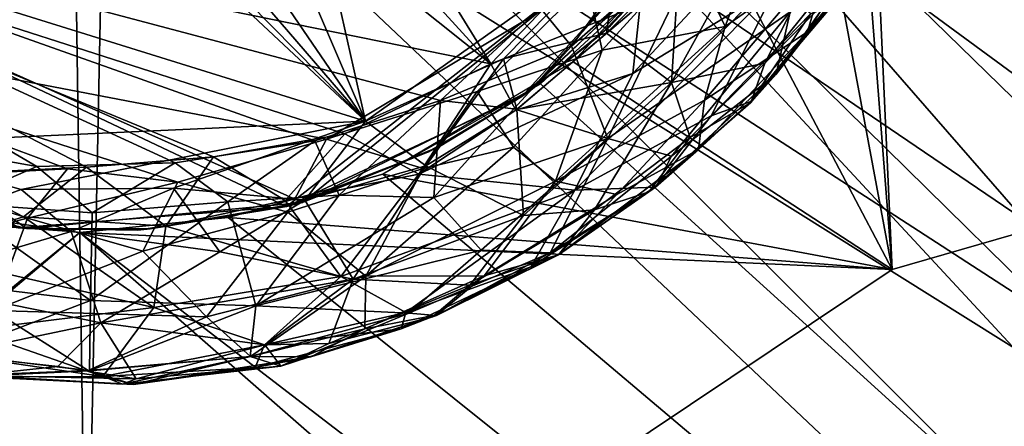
# Model space of a CAD drawing. Header units: inches. Extents: x -7.3 to 7.3, y -7.3 to 7.3.
# Tile 6 of 13: x -0.089 to 1.179, y -1.237 to -0.713. Entities that reach past the tile are written whole.
import ezdxf

# ---------------------------------------------------------------- set-up
doc = ezdxf.new("R2010")
doc.units = ezdxf.units.IN
doc.layers.get('0').update_dxf_attribs({"true_color": 0xc2ced6})

msp = doc.modelspace()

# ---------------------------------------------------------------- linework, layer by layer
for points in [[(4.0907, -3.638), (0.3764, -0.021), (1.5299, 5.2582), (4.0907, -3.638)], [(-5.1056, -5.1411), (7.2075, 0.7445), (1.0348, -1.0349), (-5.1056, -5.1411)], [(1.0348, -1.0349), (7.2075, 0.7445), (0.9871, 0.0122), (1.0348, -1.0349)], [(0.3447, -0.1619), (4.4589, -3.1799), (0.3764, 0.021), (0.3447, -0.1619)], [(0.9678, -0.1791), (1.0348, -1.0349), (0.9871, 0.0122), (0.9678, -0.1791)], [(3.797, -3.9419), (0.3237, -0.2011), (0.3764, -0.021), (3.797, -3.9419)], [(0.3764, -0.021), (4.0907, -3.638), (3.797, -3.9419), (0.3764, -0.021)], [(4.4589, -3.1799), (0.3447, -0.1619), (0.2231, -0.3041), (4.4589, -3.1799)], [(0.9678, -0.1791), (0.9122, -0.3786), (1.0348, -1.0349), (0.9678, -0.1791)], [(0.1767, -0.3347), (0.3237, -0.2011), (3.797, -3.9419), (0.1767, -0.3347)], [(0.3561, -0.8438), (-0.2236, -0.3024), (-0.7627, -0.4956), (0.3561, -0.8438)], [(0.3561, -0.8438), (-0.1279, -0.3532), (-0.2236, -0.3024), (0.3561, -0.8438)], [(0.2231, -0.3041), (0.1048, -0.3607), (4.4589, -3.1799), (0.2231, -0.3041)], [(0.2266, -0.2987), (0.5176, -0.7702), (0.1349, -0.3513), (0.2266, -0.2987)], [(0.2324, -0.294), (0.1435, -0.3479), (0.3561, -0.8438), (0.2324, -0.294)], [(0.2266, -0.2987), (0.7397, -0.5383), (0.5176, -0.7702), (0.2266, -0.2987)], [(0.2324, -0.294), (0.3561, -0.8438), (0.683, -0.6122), (0.2324, -0.294)], [(0.021, -0.3764), (0.1767, -0.3347), (3.797, -3.9419), (0.021, -0.3764)], [(-0.1279, -0.3532), (0.3561, -0.8438), (-0.0514, -0.3708), (-0.1279, -0.3532)], [(0.5176, -0.7702), (0.0021, -0.3588), (0.1349, -0.3513), (0.5176, -0.7702)], [(0.0347, -0.3739), (0.3561, -0.8438), (0.1435, -0.3479), (0.0347, -0.3739)], [(0.5176, -0.7702), (-0.7561, -0.5113), (0.0021, -0.3588), (0.5176, -0.7702)], [(4.4589, -3.1799), (0.1048, -0.3607), (-0.021, -0.3764), (4.4589, -3.1799)], [(0.021, -0.3764), (-0.0825, -5.4722), (-4.2497, -3.4546), (0.021, -0.3764)], [(-3.7011, -4.0355), (0.0534, -5.4739), (-0.021, -0.3764), (-3.7011, -4.0355)], [(3.797, -3.9419), (-0.0825, -5.4722), (0.021, -0.3764), (3.797, -3.9419)], [(0.0347, -0.3739), (-0.0514, -0.3708), (0.3561, -0.8438), (0.0347, -0.3739)], [(-0.021, -0.3764), (0.0534, -5.4739), (4.4589, -3.1799), (-0.021, -0.3764)], [(0.9122, -0.3786), (5.2331, -5.0116), (0.7676, -0.6235), (0.9122, -0.3786)], [(1.0348, -1.0349), (0.9122, -0.3786), (0.7958, -0.5814), (1.0348, -1.0349)], [(0.2542, -0.9536), (-0.8988, -0.4083), (0.8592, -0.4808), (0.2542, -0.9536)], [(-0.8988, -0.4083), (0.2542, -0.9536), (-0.0915, -0.9809), (-0.8988, -0.4083)], [(-0.3678, -0.914), (-0.0804, -0.9818), (-0.8887, -0.429), (-0.3678, -0.914)], [(-0.8887, -0.429), (-0.0804, -0.9818), (0.2747, -0.9483), (-0.8887, -0.429)], [(0.2747, -0.9483), (0.8627, -0.4745), (-0.8887, -0.429), (0.2747, -0.9483)], [(0.5577, -0.812), (0.2542, -0.9536), (0.8592, -0.4808), (0.5577, -0.812)], [(0.2747, -0.9483), (0.5675, -0.805), (0.8627, -0.4745), (0.2747, -0.9483)], [(0.5577, -0.812), (0.8592, -0.4808), (0.7745, -0.6103), (0.5577, -0.812)], [(0.5675, -0.805), (0.788, -0.5933), (0.8627, -0.4745), (0.5675, -0.805)], [(-0.7635, -0.4948), (0.5814, -0.6985), (0.4529, -0.8173), (-0.7635, -0.4948)], [(0.111, -0.8975), (-0.7635, -0.4948), (0.2908, -0.8692), (0.111, -0.8975)], [(-0.0676, -0.9021), (-0.7635, -0.4948), (0.111, -0.8975), (-0.0676, -0.9021)], [(0.2908, -0.8692), (-0.7635, -0.4948), (0.4529, -0.8173), (0.2908, -0.8692)], [(-0.248, -0.8701), (-0.7635, -0.4948), (-0.0676, -0.9021), (-0.248, -0.8701)], [(0.3561, -0.8438), (-0.7627, -0.4956), (-0.2942, -0.8734), (0.3561, -0.8438)], [(0.3294, -0.8603), (-0.7561, -0.5113), (0.5176, -0.7702), (0.3294, -0.8603)], [(0.1604, -0.8897), (-0.7561, -0.5113), (0.3294, -0.8603), (0.1604, -0.8897)], [(-0.7561, -0.5113), (0.1604, -0.8897), (-0.0034, -0.9028), (-0.7561, -0.5113)], [(-0.1897, -0.9119), (-0.7561, -0.5113), (-0.0034, -0.9028), (-0.1897, -0.9119)], [(0.7397, -0.5383), (0.7098, -0.6939), (0.5176, -0.7702), (0.7397, -0.5383)], [(0.7746, -0.6278), (0.8193, -0.722), (0.8795, -0.5596), (0.7746, -0.6278)], [(0.8795, -0.5596), (0.8193, -0.722), (0.9555, -0.626), (0.8795, -0.5596)], [(1.0275, -0.5676), (0.9255, -0.7286), (0.9566, -0.696), (1.0275, -0.5676)], [(1.0275, -0.5676), (0.9555, -0.626), (0.9255, -0.7286), (1.0275, -0.5676)], [(0.7958, -0.5814), (0.6235, -0.7676), (1.0348, -1.0349), (0.7958, -0.5814)], [(0.97, -0.5728), (0.7505, -0.7939), (0.8705, -0.7693), (0.97, -0.5728)], [(0.8668, -0.5834), (0.7505, -0.7939), (0.97, -0.5728), (0.8668, -0.5834)], [(0.7601, -0.6364), (0.7505, -0.7939), (0.8668, -0.5834), (0.7601, -0.6364)], [(0.97, -0.5728), (0.8705, -0.7693), (0.9803, -0.6326), (0.97, -0.5728)], [(0.6719, -0.7212), (0.788, -0.5933), (0.5675, -0.805), (0.6719, -0.7212)], [(0.6213, -0.7471), (0.8016, -0.5895), (0.6683, -0.8661), (0.6213, -0.7471)], [(0.7008, -0.6375), (0.8016, -0.5895), (0.6213, -0.7471), (0.7008, -0.6375)], [(0.9034, -0.7029), (0.6683, -0.8661), (0.8016, -0.5895), (0.9034, -0.7029)], [(0.7745, -0.6103), (0.788, -0.5933), (0.6719, -0.7212), (0.7745, -0.6103)], [(0.885, -0.7832), (1.0169, -0.5961), (0.9926, -0.645), (0.885, -0.7832)], [(1.0169, -0.5961), (0.885, -0.7832), (0.9034, -0.7029), (1.0169, -0.5961)], [(0.3561, -0.8438), (0.5337, -0.7635), (0.683, -0.6122), (0.3561, -0.8438)], [(0.683, -0.6122), (0.5337, -0.7635), (0.6667, -0.7307), (0.683, -0.6122)], [(0.7745, -0.6103), (0.6603, -0.7315), (0.5577, -0.812), (0.7745, -0.6103)], [(0.6719, -0.7212), (0.6603, -0.7315), (0.7745, -0.6103), (0.6719, -0.7212)], [(0.683, -0.6122), (0.6667, -0.7307), (0.7601, -0.6364), (0.683, -0.6122)], [(0.7676, -0.6235), (5.2331, -5.0116), (0.5814, -0.7958), (0.7676, -0.6235)], [(0.6417, -0.6658), (0.6612, -0.7522), (0.7746, -0.6278), (0.6417, -0.6658)], [(0.7746, -0.6278), (0.6612, -0.7522), (0.8193, -0.722), (0.7746, -0.6278)], [(0.9555, -0.626), (0.793, -0.8166), (0.9255, -0.7286), (0.9555, -0.626)], [(0.8193, -0.722), (0.793, -0.8166), (0.9555, -0.626), (0.8193, -0.722)], [(0.9803, -0.6326), (0.8705, -0.7693), (0.9926, -0.645), (0.9803, -0.6326)], [(0.5814, -0.6985), (0.7008, -0.6375), (0.6213, -0.7471), (0.5814, -0.6985)], [(0.6667, -0.7307), (0.7505, -0.7939), (0.7601, -0.6364), (0.6667, -0.7307)], [(0.8347, -0.6386), (0.8866, -0.6687), (0.7005, -0.7826), (0.8347, -0.6386)], [(0.7098, -0.6939), (0.8347, -0.6386), (0.7005, -0.7826), (0.7098, -0.6939)], [(0.9926, -0.645), (0.8524, -0.8199), (0.885, -0.7832), (0.9926, -0.645)], [(0.8705, -0.7693), (0.8524, -0.8199), (0.9926, -0.645), (0.8705, -0.7693)], [(0.6417, -0.6658), (-0.5929, -0.695), (0.3058, -0.8669), (0.6417, -0.6658)], [(0.6417, -0.6658), (0.3058, -0.8669), (0.4999, -0.8055), (0.6417, -0.6658)], [(0.6417, -0.6658), (0.4999, -0.8055), (0.6612, -0.7522), (0.6417, -0.6658)], [(0.8866, -0.6687), (0.8015, -0.837), (0.6257, -0.9328), (0.8866, -0.6687)], [(0.8866, -0.6687), (0.6257, -0.9328), (0.7005, -0.7826), (0.8866, -0.6687)], [(0.9298, -0.7052), (0.8015, -0.837), (0.8866, -0.6687), (0.9298, -0.7052)], [(-0.2397, -0.9161), (-0.0278, -0.9053), (-0.5929, -0.695), (-0.2397, -0.9161)], [(0.1141, -0.9224), (-0.5929, -0.695), (-0.0278, -0.9053), (0.1141, -0.9224)], [(-0.5929, -0.695), (0.1141, -0.9224), (0.3058, -0.8669), (-0.5929, -0.695)], [(0.5176, -0.7702), (0.7098, -0.6939), (0.5497, -0.8298), (0.5176, -0.7702)], [(0.7098, -0.6939), (0.7005, -0.7826), (0.5497, -0.8298), (0.7098, -0.6939)], [(0.9255, -0.7286), (0.8526, -0.8183), (0.9566, -0.696), (0.9255, -0.7286)], [(0.9566, -0.696), (0.8526, -0.8183), (0.9298, -0.7052), (0.9566, -0.696)], [(0.5814, -0.6985), (0.6213, -0.7471), (0.4529, -0.8173), (0.5814, -0.6985)], [(0.6683, -0.8661), (0.9034, -0.7029), (0.7502, -0.8889), (0.6683, -0.8661)], [(0.9034, -0.7029), (0.885, -0.7832), (0.7502, -0.8889), (0.9034, -0.7029)], [(0.9298, -0.7052), (0.8526, -0.8183), (0.8015, -0.837), (0.9298, -0.7052)], [(0.6603, -0.7315), (0.6719, -0.7212), (0.5675, -0.805), (0.6603, -0.7315)], [(0.8193, -0.722), (0.6009, -0.921), (0.793, -0.8166), (0.8193, -0.722)], [(0.6612, -0.7522), (0.6009, -0.921), (0.8193, -0.722), (0.6612, -0.7522)], [(0.5337, -0.7635), (0.551, -0.8289), (0.6667, -0.7307), (0.5337, -0.7635)], [(0.6667, -0.7307), (0.551, -0.8289), (0.7505, -0.7939), (0.6667, -0.7307)], [(0.5675, -0.805), (0.5577, -0.812), (0.6603, -0.7315), (0.5675, -0.805)], [(0.785, -0.8804), (0.8526, -0.8183), (0.9255, -0.7286), (0.785, -0.8804)], [(0.793, -0.8166), (0.785, -0.8804), (0.9255, -0.7286), (0.793, -0.8166)], [(0.6213, -0.7471), (0.5471, -0.8279), (0.4529, -0.8173), (0.6213, -0.7471)], [(0.6213, -0.7471), (0.6683, -0.8661), (0.5471, -0.8279), (0.6213, -0.7471)], [(0.4999, -0.8055), (0.5467, -0.8774), (0.6612, -0.7522), (0.4999, -0.8055)], [(0.6612, -0.7522), (0.5467, -0.8774), (0.6009, -0.921), (0.6612, -0.7522)], [(0.5176, -0.7702), (0.4247, -0.9119), (0.3294, -0.8603), (0.5176, -0.7702)], [(0.5337, -0.7635), (0.3561, -0.8438), (0.4339, -0.9014), (0.5337, -0.7635)], [(0.6235, -0.7676), (0.3786, -0.9122), (1.0348, -1.0349), (0.6235, -0.7676)], [(0.5497, -0.8298), (0.4247, -0.9119), (0.5176, -0.7702), (0.5497, -0.8298)], [(0.5337, -0.7635), (0.4339, -0.9014), (0.551, -0.8289), (0.5337, -0.7635)], [(0.7505, -0.7939), (0.7745, -0.8648), (0.8705, -0.7693), (0.7505, -0.7939)], [(0.8705, -0.7693), (0.7745, -0.8648), (0.8524, -0.8199), (0.8705, -0.7693)], [(0.6257, -0.9328), (0.4247, -0.9119), (0.7005, -0.7826), (0.6257, -0.9328)], [(0.5497, -0.8298), (0.7005, -0.7826), (0.4247, -0.9119), (0.5497, -0.8298)], [(0.7502, -0.8889), (0.885, -0.7832), (0.7308, -0.9281), (0.7502, -0.8889)], [(0.7308, -0.9281), (0.885, -0.7832), (0.8524, -0.8199), (0.7308, -0.9281)], [(0.3786, -0.9122), (0.5814, -0.7958), (5.2331, -5.0116), (0.3786, -0.9122)], [(0.7505, -0.7939), (0.551, -0.8289), (0.5598, -0.9652), (0.7505, -0.7939)], [(0.7505, -0.7939), (0.5598, -0.9652), (0.651, -0.958), (0.7505, -0.7939)], [(0.7505, -0.7939), (0.651, -0.958), (0.7745, -0.8648), (0.7505, -0.7939)], [(0.5675, -0.805), (0.2747, -0.9483), (0.4513, -0.8764), (0.5675, -0.805)], [(0.4999, -0.8055), (0.3058, -0.8669), (0.4302, -0.9048), (0.4999, -0.8055)], [(0.4999, -0.8055), (0.4302, -0.9048), (0.5467, -0.8774), (0.4999, -0.8055)], [(0.5577, -0.812), (0.5675, -0.805), (0.4513, -0.8764), (0.5577, -0.812)], [(0.2542, -0.9536), (0.5577, -0.812), (0.4374, -0.8832), (0.2542, -0.9536)], [(0.2908, -0.8692), (0.4529, -0.8173), (0.322, -0.9392), (0.2908, -0.8692)], [(0.4529, -0.8173), (0.444, -0.9421), (0.322, -0.9392), (0.4529, -0.8173)], [(0.4513, -0.8764), (0.4374, -0.8832), (0.5577, -0.812), (0.4513, -0.8764)], [(0.5471, -0.8279), (0.444, -0.9421), (0.4529, -0.8173), (0.5471, -0.8279)], [(0.793, -0.8166), (0.6009, -0.921), (0.6797, -0.9382), (0.793, -0.8166)], [(0.793, -0.8166), (0.6797, -0.9382), (0.785, -0.8804), (0.793, -0.8166)], [(0.7308, -0.9281), (0.8524, -0.8199), (0.721, -0.9348), (0.7308, -0.9281)], [(0.7745, -0.8648), (0.721, -0.9348), (0.8524, -0.8199), (0.7745, -0.8648)], [(0.8015, -0.837), (0.8526, -0.8183), (0.7297, -0.9288), (0.8015, -0.837)], [(0.7297, -0.9288), (0.8526, -0.8183), (0.785, -0.8804), (0.7297, -0.9288)], [(0.551, -0.8289), (0.4339, -0.9014), (0.5598, -0.9652), (0.551, -0.8289)], [(0.5471, -0.8279), (0.6683, -0.8661), (0.444, -0.9421), (0.5471, -0.8279)], [(0.8015, -0.837), (0.7297, -0.9288), (0.6257, -0.9328), (0.8015, -0.837)], [(0.3561, -0.8438), (-0.2942, -0.8734), (-0.0875, -0.9318), (0.3561, -0.8438)], [(0.1086, -0.93), (0.3561, -0.8438), (-0.0875, -0.9318), (0.1086, -0.93)], [(0.3561, -0.8438), (0.1086, -0.93), (0.2778, -0.9456), (0.3561, -0.8438)], [(0.3561, -0.8438), (0.2778, -0.9456), (0.4339, -0.9014), (0.3561, -0.8438)], [(0.3294, -0.8603), (0.2524, -0.9458), (0.1604, -0.8897), (0.3294, -0.8603)], [(0.3294, -0.8603), (0.4247, -0.9119), (0.2524, -0.9458), (0.3294, -0.8603)], [(-0.0875, -0.9318), (-0.2942, -0.8734), (-0.1998, -0.9731), (-0.0875, -0.9318)], [(-0.0676, -0.9021), (-0.1751, -0.9489), (-0.248, -0.8701), (-0.0676, -0.9021)], [(0.2908, -0.8692), (0.1788, -0.9477), (0.111, -0.8975), (0.2908, -0.8692)], [(0.3058, -0.8669), (0.1141, -0.9224), (0.2558, -0.9609), (0.3058, -0.8669)], [(0.2908, -0.8692), (0.322, -0.9392), (0.1788, -0.9477), (0.2908, -0.8692)], [(0.3058, -0.8669), (0.2558, -0.9609), (0.4302, -0.9048), (0.3058, -0.8669)], [(0.6683, -0.8661), (0.5053, -1.0099), (0.444, -0.9421), (0.6683, -0.8661)], [(0.5053, -1.0099), (0.6683, -0.8661), (0.5942, -1.0134), (0.5053, -1.0099)], [(0.6683, -0.8661), (0.7502, -0.8889), (0.5942, -1.0134), (0.6683, -0.8661)], [(0.7745, -0.8648), (0.651, -0.958), (0.721, -0.9348), (0.7745, -0.8648)], [(0.2747, -0.9483), (0.2542, -0.9536), (0.4374, -0.8832), (0.2747, -0.9483)], [(0.4374, -0.8832), (0.4513, -0.8764), (0.2747, -0.9483), (0.4374, -0.8832)], [(0.5467, -0.8774), (0.3566, -1.0435), (0.6009, -0.921), (0.5467, -0.8774)], [(0.4302, -0.9048), (0.3566, -1.0435), (0.5467, -0.8774), (0.4302, -0.9048)], [(0.7297, -0.9288), (0.785, -0.8804), (0.6048, -1.0158), (0.7297, -0.9288)], [(0.6797, -0.9382), (0.6048, -1.0158), (0.785, -0.8804), (0.6797, -0.9382)], [(0.111, -0.8975), (0.0037, -0.962), (-0.0676, -0.9021), (0.111, -0.8975)], [(0.1604, -0.8897), (0.0988, -0.9789), (-0.0034, -0.9028), (0.1604, -0.8897)], [(0.1788, -0.9477), (0.0037, -0.962), (0.111, -0.8975), (0.1788, -0.9477)], [(0.2524, -0.9458), (0.0988, -0.9789), (0.1604, -0.8897), (0.2524, -0.9458)], [(0.7502, -0.8889), (0.7308, -0.9281), (0.5942, -1.0134), (0.7502, -0.8889)], [(-0.0278, -0.9053), (-0.2397, -0.9161), (-0.0793, -0.9688), (-0.0278, -0.9053)], [(-0.0845, -0.9669), (-0.2308, -1.0119), (-0.1897, -0.9119), (-0.0845, -0.9669)], [(-0.0034, -0.9028), (-0.0845, -0.9669), (-0.1897, -0.9119), (-0.0034, -0.9028)], [(-0.0676, -0.9021), (0.0037, -0.962), (-0.1751, -0.9489), (-0.0676, -0.9021)], [(0.0988, -0.9789), (-0.0845, -0.9669), (-0.0034, -0.9028), (0.0988, -0.9789)], [(-0.0278, -0.9053), (-0.0793, -0.9688), (0.1141, -0.9224), (-0.0278, -0.9053)], [(0.3786, -0.9122), (0.1791, -0.9678), (1.0348, -1.0349), (0.3786, -0.9122)], [(0.3786, -0.9122), (5.2331, -5.0116), (0.1791, -0.9678), (0.3786, -0.9122)], [(0.4247, -0.9119), (0.3242, -1.0437), (0.2524, -0.9458), (0.4247, -0.9119)], [(0.4302, -0.9048), (0.2558, -0.9609), (0.3566, -1.0435), (0.4302, -0.9048)], [(0.4339, -0.9014), (0.2778, -0.9456), (0.3403, -1.0472), (0.4339, -0.9014)], [(0.4247, -0.9119), (0.6257, -0.9328), (0.3242, -1.0437), (0.4247, -0.9119)], [(0.4339, -0.9014), (0.3403, -1.0472), (0.5598, -0.9652), (0.4339, -0.9014)], [(-0.3678, -0.914), (-0.2238, -0.9599), (-0.0804, -0.9818), (-0.3678, -0.914)], [(-0.2397, -0.9161), (-0.2351, -1.0082), (-0.0793, -0.9688), (-0.2397, -0.9161)], [(0.1141, -0.9224), (-0.0793, -0.9688), (0.069, -1.0113), (0.1141, -0.9224)], [(0.1141, -0.9224), (0.069, -1.0113), (0.2558, -0.9609), (0.1141, -0.9224)], [(0.6009, -0.921), (0.3566, -1.0435), (0.5089, -1.0429), (0.6009, -0.921)], [(0.6009, -0.921), (0.5089, -1.0429), (0.6797, -0.9382), (0.6009, -0.921)], [(-0.0875, -0.9318), (-0.1998, -0.9731), (-0.0232, -0.986), (-0.0875, -0.9318)], [(0.1086, -0.93), (-0.0875, -0.9318), (-0.0232, -0.986), (0.1086, -0.93)], [(0.1086, -0.93), (-0.0232, -0.986), (0.1686, -1.012), (0.1086, -0.93)], [(0.1086, -0.93), (0.1686, -1.012), (0.2778, -0.9456), (0.1086, -0.93)], [(0.6257, -0.9328), (0.4082, -1.0903), (0.3242, -1.0437), (0.6257, -0.9328)], [(0.6257, -0.9328), (0.569, -1.0312), (0.4082, -1.0903), (0.6257, -0.9328)], [(0.6797, -0.9382), (0.5089, -1.0429), (0.6048, -1.0158), (0.6797, -0.9382)], [(0.6257, -0.9328), (0.7297, -0.9288), (0.569, -1.0312), (0.6257, -0.9328)], [(0.569, -1.0312), (0.7297, -0.9288), (0.6048, -1.0158), (0.569, -1.0312)], [(0.5942, -1.0134), (0.7308, -0.9281), (0.6047, -1.0159), (0.5942, -1.0134)], [(0.721, -0.9348), (0.6047, -1.0159), (0.7308, -0.9281), (0.721, -0.9348)], [(0.651, -0.958), (0.6047, -1.0159), (0.721, -0.9348), (0.651, -0.958)], [(-0.0122, -0.9871), (-0.2759, -0.9492), (-5.1056, -5.1411), (-0.0122, -0.9871)], [(-5.0268, -5.2195), (-0.2759, -0.9492), (-0.0122, -0.9871), (-5.0268, -5.2195)], [(0.0018, -1.0746), (-0.2598, -1.0427), (-0.1751, -0.9489), (0.0018, -1.0746)], [(0.0037, -0.962), (0.0018, -1.0746), (-0.1751, -0.9489), (0.0037, -0.962)], [(0.2747, -0.9483), (-0.0804, -0.9818), (0.0786, -0.9825), (0.2747, -0.9483)], [(0.1788, -0.9477), (0.0018, -1.0746), (0.0037, -0.962), (0.1788, -0.9477)], [(0.2146, -1.0817), (0.0018, -1.0746), (0.1788, -0.9477), (0.2146, -1.0817)], [(0.2542, -0.9536), (0.2747, -0.9483), (0.0786, -0.9825), (0.2542, -0.9536)], [(0.3242, -1.0437), (0.0988, -0.9789), (0.2524, -0.9458), (0.3242, -1.0437)], [(0.2778, -0.9456), (0.1686, -1.012), (0.3403, -1.0472), (0.2778, -0.9456)], [(0.1788, -0.9477), (0.322, -0.9392), (0.2146, -1.0817), (0.1788, -0.9477)], [(0.444, -0.9421), (0.2146, -1.0817), (0.322, -0.9392), (0.444, -0.9421)], [(0.444, -0.9421), (0.5053, -1.0099), (0.2146, -1.0817), (0.444, -0.9421)], [(-0.0915, -0.9809), (-0.0804, -0.9818), (-0.2238, -0.9599), (-0.0915, -0.9809)], [(0.0628, -0.9841), (-0.0915, -0.9809), (0.2542, -0.9536), (0.0628, -0.9841)], [(0.0786, -0.9825), (0.0628, -0.9841), (0.2542, -0.9536), (0.0786, -0.9825)], [(0.2558, -0.9609), (0.069, -1.0113), (0.151, -1.0957), (0.2558, -0.9609)], [(0.3566, -1.0435), (0.2558, -0.9609), (0.151, -1.0957), (0.3566, -1.0435)], [(0.651, -0.958), (0.4905, -1.0547), (0.6047, -1.0159), (0.651, -0.958)], [(0.5598, -0.9652), (0.4905, -1.0547), (0.651, -0.958), (0.5598, -0.9652)], [(-0.0232, -0.986), (-0.1998, -0.9731), (-0.2434, -1.0511), (-0.0232, -0.986)], [(-0.0793, -0.9688), (-0.2351, -1.0082), (-0.1234, -1.0874), (-0.0793, -0.9688)], [(-0.0845, -0.9669), (0.0835, -1.0838), (-0.2308, -1.0119), (-0.0845, -0.9669)], [(0.069, -1.0113), (-0.0793, -0.9688), (-0.1234, -1.0874), (0.069, -1.0113)], [(0.0988, -0.9789), (0.0835, -1.0838), (-0.0845, -0.9669), (0.0988, -0.9789)], [(1.0348, -1.0349), (0.1791, -0.9678), (-0.0122, -0.9871), (1.0348, -1.0349)], [(-0.0122, -0.9871), (0.1791, -0.9678), (5.2331, -5.0116), (-0.0122, -0.9871)], [(0.5598, -0.9652), (0.3403, -1.0472), (0.4905, -1.0547), (0.5598, -0.9652)], [(-5.1056, -5.1411), (1.0348, -1.0349), (-0.0122, -0.9871), (-5.1056, -5.1411)], [(-5.0268, -5.2195), (-0.0122, -0.9871), (4.931, -5.3079), (-5.0268, -5.2195)], [(-0.0232, -0.986), (-0.2434, -1.0511), (0.0152, -1.1035), (-0.0232, -0.986)], [(-0.0804, -0.9818), (-0.0915, -0.9809), (0.0628, -0.9841), (-0.0804, -0.9818)], [(0.0628, -0.9841), (0.0786, -0.9825), (-0.0804, -0.9818), (0.0628, -0.9841)], [(-0.0232, -0.986), (0.0152, -1.1035), (0.1686, -1.012), (-0.0232, -0.986)], [(5.2331, -5.0116), (4.931, -5.3079), (-0.0122, -0.9871), (5.2331, -5.0116)], [(0.3242, -1.0437), (0.0835, -1.0838), (0.0988, -0.9789), (0.3242, -1.0437)], [(0.0835, -1.0838), (-0.1538, -1.1129), (-0.2308, -1.0119), (0.0835, -1.0838)], [(0.069, -1.0113), (-0.1234, -1.0874), (0.151, -1.0957), (0.069, -1.0113)], [(0.1686, -1.012), (0.0152, -1.1035), (0.3403, -1.0472), (0.1686, -1.012)], [(0.5053, -1.0099), (0.4121, -1.0908), (0.2146, -1.0817), (0.5053, -1.0099)], [(0.5053, -1.0099), (0.5942, -1.0134), (0.4121, -1.0908), (0.5053, -1.0099)], [(0.5942, -1.0134), (0.4477, -1.0941), (0.4121, -1.0908), (0.5942, -1.0134)], [(0.4477, -1.0941), (0.5942, -1.0134), (0.6047, -1.0159), (0.4477, -1.0941)], [(0.4477, -1.0941), (0.6047, -1.0159), (0.4424, -1.0958), (0.4477, -1.0941)], [(0.4905, -1.0547), (0.4424, -1.0958), (0.6047, -1.0159), (0.4905, -1.0547)], [(0.6048, -1.0158), (0.4485, -1.093), (0.569, -1.0312), (0.6048, -1.0158)], [(0.5089, -1.0429), (0.4485, -1.093), (0.6048, -1.0158), (0.5089, -1.0429)], [(0.4485, -1.093), (0.4021, -1.111), (0.569, -1.0312), (0.4485, -1.093)], [(0.569, -1.0312), (0.4021, -1.111), (0.4082, -1.0903), (0.569, -1.0312)], [(0.0018, -1.0746), (-0.1783, -1.1433), (-0.2598, -1.0427), (0.0018, -1.0746)], [(0.0152, -1.1035), (-0.2434, -1.0511), (-0.181, -1.1442), (0.0152, -1.1035)], [(0.3403, -1.0472), (0.0152, -1.1035), (0.2264, -1.1317), (0.3403, -1.0472)], [(0.3242, -1.0437), (0.2258, -1.1318), (0.0835, -1.0838), (0.3242, -1.0437)], [(0.3566, -1.0435), (0.151, -1.0957), (0.2077, -1.1468), (0.3566, -1.0435)], [(0.3566, -1.0435), (0.2077, -1.1468), (0.3553, -1.1112), (0.3566, -1.0435)], [(0.3242, -1.0437), (0.4082, -1.0903), (0.2258, -1.1318), (0.3242, -1.0437)], [(0.3403, -1.0472), (0.2264, -1.1317), (0.3089, -1.1302), (0.3403, -1.0472)], [(0.4905, -1.0547), (0.3403, -1.0472), (0.3089, -1.1302), (0.4905, -1.0547)], [(0.5089, -1.0429), (0.3566, -1.0435), (0.3553, -1.1112), (0.5089, -1.0429)], [(0.5089, -1.0429), (0.3553, -1.1112), (0.4485, -1.093), (0.5089, -1.0429)], [(0.4905, -1.0547), (0.3089, -1.1302), (0.4424, -1.0958), (0.4905, -1.0547)], [(0.0018, -1.0746), (0.0003, -1.165), (-0.1783, -1.1433), (0.0018, -1.0746)], [(0.2146, -1.0817), (0.0003, -1.165), (0.0018, -1.0746), (0.2146, -1.0817)], [(-0.1234, -1.0874), (-0.1829, -1.1428), (-0.0014, -1.1649), (-0.1234, -1.0874)], [(0.0835, -1.0838), (0.0176, -1.1726), (-0.1538, -1.1129), (0.0835, -1.0838)], [(-0.1234, -1.0874), (-0.0014, -1.1649), (0.151, -1.0957), (-0.1234, -1.0874)], [(0.2146, -1.0817), (0.2074, -1.1469), (0.0003, -1.165), (0.2146, -1.0817)], [(0.2258, -1.1318), (0.0176, -1.1726), (0.0835, -1.0838), (0.2258, -1.1318)], [(0.2146, -1.0817), (0.4121, -1.0908), (0.2074, -1.1469), (0.2146, -1.0817)], [(0.4121, -1.0908), (0.2471, -1.1591), (0.2074, -1.1469), (0.4121, -1.0908)], [(0.4021, -1.111), (0.2258, -1.1318), (0.4082, -1.0903), (0.4021, -1.111)], [(0.4121, -1.0908), (0.4477, -1.0941), (0.2471, -1.1591), (0.4121, -1.0908)], [(0.0152, -1.1035), (-0.181, -1.1442), (-0.0403, -1.1598), (0.0152, -1.1035)], [(-0.0403, -1.1598), (0.0605, -1.1754), (0.0152, -1.1035), (-0.0403, -1.1598)], [(0.151, -1.0957), (-0.0014, -1.1649), (0.2077, -1.1468), (0.151, -1.0957)], [(0.0605, -1.1754), (0.2264, -1.1317), (0.0152, -1.1035), (0.0605, -1.1754)], [(0.4424, -1.0958), (0.2471, -1.1591), (0.4477, -1.0941), (0.4424, -1.0958)], [(0.4424, -1.0958), (0.3089, -1.1302), (0.2471, -1.1591), (0.4424, -1.0958)], [(0.4485, -1.093), (0.2857, -1.1472), (0.4021, -1.111), (0.4485, -1.093)], [(0.3553, -1.1112), (0.2857, -1.1472), (0.4485, -1.093), (0.3553, -1.1112)], [(-0.1538, -1.1129), (0.0176, -1.1726), (-0.1761, -1.1441), (-0.1538, -1.1129)], [(0.3553, -1.1112), (0.2077, -1.1468), (0.2857, -1.1472), (0.3553, -1.1112)], [(0.4021, -1.111), (0.2137, -1.1611), (0.2258, -1.1318), (0.4021, -1.111)], [(0.4021, -1.111), (0.2857, -1.1472), (0.2137, -1.1611), (0.4021, -1.111)], [(0.2258, -1.1318), (0.2137, -1.1611), (0.0176, -1.1726), (0.2258, -1.1318)], [(0.2264, -1.1317), (0.0605, -1.1754), (0.2471, -1.1591), (0.2264, -1.1317)], [(0.3089, -1.1302), (0.2264, -1.1317), (0.2471, -1.1591), (0.3089, -1.1302)], [(-0.0014, -1.1649), (-0.1829, -1.1428), (-0.1516, -1.1709), (-0.0014, -1.1649)], [(-0.0403, -1.1598), (-0.181, -1.1442), (-0.149, -1.1713), (-0.0403, -1.1598)], [(0.0003, -1.165), (-0.1457, -1.172), (-0.1783, -1.1433), (0.0003, -1.165)], [(0.0176, -1.1726), (-0.1419, -1.1727), (-0.1761, -1.1441), (0.0176, -1.1726)], [(0.2077, -1.1468), (-0.0014, -1.1649), (0.0572, -1.1826), (0.2077, -1.1468)], [(0.2074, -1.1469), (0.0431, -1.1825), (0.0003, -1.165), (0.2074, -1.1469)], [(0.2471, -1.1591), (0.0431, -1.1825), (0.2074, -1.1469), (0.2471, -1.1591)], [(0.2077, -1.1468), (0.0572, -1.1826), (0.2857, -1.1472), (0.2077, -1.1468)], [(0.2857, -1.1472), (0.0572, -1.1826), (0.2137, -1.1611), (0.2857, -1.1472)], [(-0.0014, -1.1649), (-0.1516, -1.1709), (0.0572, -1.1826), (-0.0014, -1.1649)], [(-0.0403, -1.1598), (-0.149, -1.1713), (0.0605, -1.1754), (-0.0403, -1.1598)], [(0.0003, -1.165), (0.0431, -1.1825), (-0.1457, -1.172), (0.0003, -1.165)], [(0.0176, -1.1726), (0.2137, -1.1611), (0.0572, -1.1826), (0.0176, -1.1726)], [(0.2471, -1.1591), (0.0605, -1.1754), (0.0431, -1.1825), (0.2471, -1.1591)], [(0.0572, -1.1826), (-0.1516, -1.1709), (-0.1419, -1.1727), (0.0572, -1.1826)], [(0.0431, -1.1825), (-0.149, -1.1713), (-0.1457, -1.172), (0.0431, -1.1825)], [(0.0605, -1.1754), (-0.149, -1.1713), (0.0431, -1.1825), (0.0605, -1.1754)], [(-0.1419, -1.1727), (0.0176, -1.1726), (0.0572, -1.1826), (-0.1419, -1.1727)]]:
    msp.add_lwpolyline(points)

doc.saveas('drawing.dxf')
